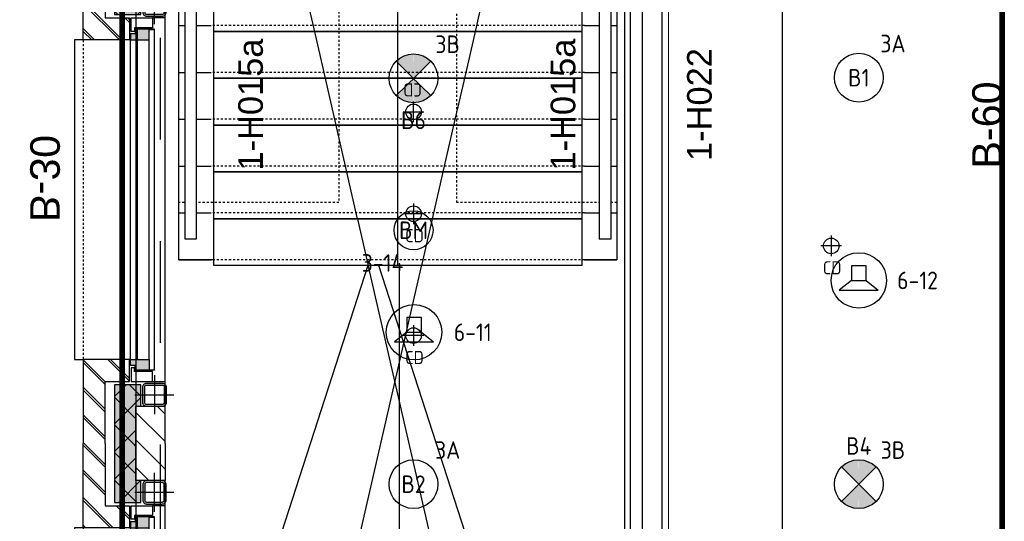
# Model space of a CAD drawing. Header units: millimetres. Extents: x -38031 to 110605, y -30229 to 92226.
# Tile 226 of 256: x 73534 to 78581, y 36752 to 39323. Entities that reach past the tile are written whole.
import ezdxf
from ezdxf.enums import TextEntityAlignment as Align

# ---------------------------------------------------------------- set-up
doc = ezdxf.new("R2010")
doc.units = ezdxf.units.MM
doc.header["$LTSCALE"] = 50
doc.set_wipeout_variables(frame=1)
for name, pattern in [('HIDDEN', [9.525, 6.35, -3.175]), ('HIDDEN2', [4.7625, 3.175, -1.5875]), ('STYLE_01', [0.41664, 0.20828, -0.20836]), ('STYLE_07', [1.875, 0.625, -0.20828, 0.625, -0.20836, 0.06943, -0.13893])]:
    doc.linetypes.add(name, pattern=pattern)
for name, color, linetype in [('AB$1A---_ATTRIB025', 8, 'Continuous'), ('AL$1A---_ALGEMEEN', 8, 'Continuous'), ('AL------_MAATV', 200, 'Continuous'), ('AL------_SPARING', 2, 'Continuous'), ('AM$1A---_ARCERING', 8, 'Continuous'), ('AT$1A---_TEKST025', 8, 'Continuous'), ('AT$1A---_TEKST100', 8, 'Continuous'), ('BOUWKUNDIG', 8, 'Continuous'), ('brandscheiding', 5, 'HIDDEN'), ('EB6421--_ATTRIB', 2, 'Continuous'), ('EB6511--_ATTRIB', 2, 'Continuous'), ('EL6311--', 3, 'Continuous'), ('el6311--nv', 7, 'Continuous'), ('EL6421--', 3, 'Continuous'), ('EL6511--', 3, 'Continuous')]:
    doc.layers.add(name, color=color, linetype=linetype)
doc.layers.add('stramien', color=1, linetype='Continuous', lineweight=15)
doc.styles.add('Arial', font='ARIAL.TTF')
doc.styles.add('BURO-018', font='iso.shx', dxfattribs={"height": 90})
doc.styles.add('NORATT', font='isocp.shx')
doc.dimstyles.new('VyA', dxfattribs={"dimtxt": 2.272868, "dimasz": 2.120801, "dimexe": 1.5, "dimexo": 1.59, "dimgap": 0.5, "dimtad": 1, "dimdec": 0, "dimzin": 11, "dimtxsty": 'Arial', "dimblk": 'VW_SLASH', "dimcen": 0, "dimdle": 1, "dimazin": 0, "dimtfac": 0.8, "dimtdec": 0, "dimtix": 1, "dimtmove": 0, "dimatfit": 0, "dimldrblk": 'VW_FILLEDARROW', "dimfxl": 0, "dimfrac": 2, "dimtolj": 1, "dimtzin": 11, "dimarcsym": 0})
pattern_1 = [(135, (0, 0), (70.7107, 70.7107), []), (45, (299.34, -299.34), (70.7107, -70.7107), [])]
pattern_2 = [(45, (0, 0), (70.7107, -70.7107), []), (45, (7.07, -7.07), (70.7107, -70.7107), [])]
pattern_3 = [(45, (0, 0), (70.7107, -70.7107), [])]

# ---------------------------------------------------------------- blocks, each defined once
blk = doc.blocks.new('E00497')
at = {"color": 0}
for p, q in [((0, 0.75), (1, 2)), ((1, -2), (1, 2)), ((0, 0.75), (-1.5, 0.75)), ((0, -0.75), (0, 0.75)), ((-1.5, -0.75), (0, -0.75)), ((0, -0.75), (1, -2))]:
    blk.add_line(p, q, dxfattribs=at)
blk.add_line((-1.5, 0.75), (-1.5, -0.75))
blk.add_circle((0, 0), 2.84, dxfattribs=at)
at = {"color": 0, "linetype": 'Continuous', "style": 'BURO-018'}
blk.add_attdef('E_TEXT1', text='', height=1.8, dxfattribs=at).set_placement((0, 4.5), align=Align.MIDDLE)
at = {"color": 0, "linetype": 'Continuous', "style": 'BURO-018', "flags": 1}
blk.add_attdef('E_MATCODE', text='', height=1.8, dxfattribs=at).set_placement((0, 0), align=Align.MIDDLE)
blk = doc.blocks.new('Centraaldoos')
at = {"color": 1, "linetype": 'Continuous'}
for p, q in [((0, -2), (0, 2)), ((-2, 0), (2, 0))]:
    blk.add_line(p, q, dxfattribs=at)
at = {"color": 0, "linetype": 'Continuous'}
blk.add_circle((0, 0), 1.5, dxfattribs=at)
at = {"color": 0, "linetype": 'Continuous', "style": 'BURO-018'}
blk.add_attdef('AL_POSNR', text='', height=1.8, dxfattribs=at).set_placement((0, 3), align=Align.CENTER)
at = {"color": 0, "linetype": 'Continuous', "style": 'BURO-018', "flags": 1}
blk.add_attdef('AL_OMS', (0, 0), '', height=1.8, dxfattribs=at)
at = {"layer": 'AL------_MAATV', "style": 'BURO-018'}
blk.add_text('CD', height=2.531, rotation=180, dxfattribs=at).set_placement((1.61, 5.48))
blk = doc.blocks.new('E00018')
at = {"color": 0, "linetype": 'Continuous'}
for p, q in [((-1.77, -1.77), (1.77, 1.77)), ((1.77, -1.77), (-1.77, 1.77))]:
    blk.add_line(p, q, dxfattribs=at)
at = {"color": 0, "linetype": 'Continuous', "const_width": 2.5}
for points in [[(-0.88, 0.88, -0.198912), (0, 1.25, -0.198912), (0.88, 0.88, -1)], [(-0.88, -0.88, 0.198912), (0, -1.25, 0.198912), (0.88, -0.88, 1)]]:
    blk.add_lwpolyline(points, format="xyb", dxfattribs=at)
blk = doc.blocks.new('1115B3A-NO1')
at = {"color": 0, "linetype": 'Continuous'}
blk.add_circle((0, 0), 2.5, dxfattribs=at)
at = {"color": 0, "zscale": 100}
blk.add_blockref('E00018', (0, 0), dxfattribs=at)
at = {"color": 0, "linetype": 'Continuous', "style": 'BURO-018'}
for tag, p in [('E_GKAST', (0, 8)), ('E_GROEP', (0, 5)), ('E_SGROEP', (4.5, 5)), ('E_ARMCODE', (0, 0)), ('E_SLET', (4.5, -1))]:
    blk.add_attdef(tag, text='', height=1.8, dxfattribs=at).set_placement(p, align=Align.MIDDLE)
blk = doc.blocks.new('E00123')
at = {"color": 0, "linetype": 'Continuous'}
blk.add_circle((0, 0), 2, dxfattribs=at)
at = {"color": 0, "linetype": 'Continuous', "style": 'BURO-018'}
for tag, p in [('E_TEXT1', (0, 4.5)), ('E_TEXT2', (0, 0))]:
    blk.add_attdef(tag, text='', height=1.8, dxfattribs=at).set_placement(p, align=Align.MIDDLE)
at = {"color": 0, "linetype": 'Continuous', "style": 'BURO-018', "flags": 1}
blk.add_attdef('E_MATCODE', (0, 0), '', height=1.8, dxfattribs=at)
blk = doc.blocks.new('1115B3A')
at = {"color": 0, "linetype": 'Continuous'}
blk.add_circle((0, 0), 2.5, dxfattribs=at)
at = {"color": 0, "linetype": 'Continuous', "style": 'BURO-018'}
for tag, p in [('E_GKAST', (0, 8)), ('E_GROEP', (0, 5)), ('E_SGROEP', (4.5, 5)), ('E_ARMCODE', (0, 0)), ('E_SLET', (4.5, -1))]:
    blk.add_attdef(tag, text='', height=1.8, dxfattribs=at).set_placement(p, align=Align.MIDDLE)
blk = doc.blocks.new('Group-59')
at = {"layer": 'AL$1A---_ALGEMEEN', "color": 0}
for p, q in [((17499, 849), (13309, 13801)), ((17499, 13801), (13309, 849))]:
    blk.add_line(p, q, dxfattribs=at)
blk.add_lwpolyline([(13309, 13801), (17499, 13801), (17499, 849), (13309, 849)], close=True, dxfattribs=at)
blk = doc.blocks.new('VW_SLASH')
at = {"layer": 'AL$1A---_ALGEMEEN', "color": 0, "linetype": 'ByBlock', "lineweight": -2}
blk.add_line((0, 0), (-1, 0), dxfattribs=at)
at = {"layer": 'AL$1A---_ALGEMEEN', "color": 0, "linetype": 'ByBlock', "lineweight": 5}
blk.add_line((0.5, 0.5), (-0.5, -0.5), dxfattribs=at)
blk = doc.blocks.new('*D1049')
at = {"layer": 'AL$1A---_ALGEMEEN', "color": 0, "lineweight": -2}
for p, q in [((16146.4, 13801), (15537.5, 13801)), ((15539, 851.1), (15539, 13798.9)), ((16086.4, 849), (15537.5, 849))]:
    blk.add_line(p, q, dxfattribs=at)
at = {"layer": 'AL$1A---_ALGEMEEN', "color": 0, "lineweight": -2, "xscale": 2.12080078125, "yscale": 2.12080078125, "zscale": 2.12080078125}
for p, rotation in [((15539, 13801), 90), ((15539, 849), 270)]:
    blk.add_blockref('VW_SLASH', p, dxfattribs=dict(at, rotation=rotation))
at = {"layer": 'AT$1A---_TEKST025', "insert": (15512.8, 7325), "char_height": 2.27, "attachment_point": 5, "rotation": 90, "style": 'Arial'}
blk.add_mtext('\\A1;647600', dxfattribs=at)
blk = doc.blocks.new('VW_FILLEDARROW')
at = {"layer": 'AL$1A---_ALGEMEEN', "color": 0, "lineweight": -2}
blk.add_solid([(0, 0), (0.5, 0.5), (0.5, -0.5)], dxfattribs=at)
blk = doc.blocks.new('24-trap-school-trede')
at = {"color": 0}
blk.add_wipeout([(-942.5, 240), (942.5, 240), (942.5, 0), (-942.5, 0)], dxfattribs=at).dxf.layer = 'AL$1A---_ALGEMEEN'
at = {"layer": 'AL$1A---_ALGEMEEN', "color": 0}
for p, q in [((-1122.5, 30), (-957.5, 30)), ((957.5, 30), (1122.5, 30))]:
    blk.add_line(p, q, dxfattribs=at)
at = {"layer": 'AL$1A---_ALGEMEEN', "color": 0, "linetype": 'STYLE_01'}
blk.add_line((957.5, 30), (-957.5, 30), dxfattribs=at)
at = {"layer": 'AL$1A---_ALGEMEEN', "color": 0}
blk.add_lwpolyline([(-942.5, 240), (942.5, 240), (942.5, 0), (-942.5, 0)], close=True, dxfattribs=at)
blk = doc.blocks.new('Group-86')
at = {"color": 0}
blk.add_wipeout([(17989, 14077), (20234, 14077), (20234, 9517), (17989, 9517)], dxfattribs=at).dxf.layer = 'AL$1A---_ALGEMEEN'
at = {"layer": 'AL$1A---_ALGEMEEN', "color": 0}
blk.add_lwpolyline([(17989, 14077), (20234, 14077), (20234, 9517), (17989, 9517)], close=True, dxfattribs=at)
blk.add_blockref('24-trap-school-trede', (19111.5, 9487), dxfattribs=at)
blk.add_blockref('24-trap-school-trede', (19111.5, 9727), dxfattribs=at)
blk.add_blockref('24-trap-school-trede', (19111.5, 9967), dxfattribs=at)
blk.add_blockref('24-trap-school-trede', (19111.5, 10207), dxfattribs=at)
blk.add_blockref('24-trap-school-trede', (19111.5, 10447), dxfattribs=at)
blk.add_blockref('24-trap-school-trede', (19111.5, 10687), dxfattribs=at)
blk.add_blockref('24-trap-school-trede', (19111.5, 10927), dxfattribs=at)
blk.add_blockref('24-trap-school-trede', (19111.5, 11167), dxfattribs=at)
blk.add_blockref('24-trap-school-trede', (19111.5, 11407), dxfattribs=at)
blk.add_blockref('24-trap-school-trede', (19111.5, 11647), dxfattribs=at)
blk.add_blockref('24-trap-school-trede', (19111.5, 11887), dxfattribs=at)
blk.add_blockref('24-trap-school-trede', (19111.5, 12127), dxfattribs=at)
blk.add_blockref('24-trap-school-trede', (19111.5, 12367), dxfattribs=at)
blk.add_blockref('24-trap-school-trede', (19111.5, 12607), dxfattribs=at)
blk.add_blockref('24-trap-school-trede', (19111.5, 12847), dxfattribs=at)
blk.add_blockref('24-trap-school-trede', (19111.5, 13087), dxfattribs=at)
blk.add_blockref('24-trap-school-trede', (19111.5, 13327), dxfattribs=at)
blk.add_blockref('24-trap-school-trede', (19111.5, 13567), dxfattribs=at)
blk.add_blockref('24-trap-school-trede', (19111.5, 13807), dxfattribs=at)
blk.add_line((19111.5, 9487), (19111.5, 13807), dxfattribs=at)
at = {"layer": 'AL$1A---_ALGEMEEN', "color": 0, "linetype": 'STYLE_01'}
for points in [[(17989, 13977), (18809, 13977), (18809, 9809.7), (17989, 9809.7)], [(19414, 13977), (20234, 13977), (20234, 9809.7), (19414, 9809.7)]]:
    blk.add_lwpolyline(points, close=True, dxfattribs=at)
at = {"layer": 'AL$1A---_ALGEMEEN', "color": 0}
blk.add_solid([(19111.5, 13807), (19138.3, 13707), (19084.7, 13707)], dxfattribs=at)
at = {"color": 0}
for points in [[(18019, 9624), (18079, 9624), (18079, 13985), (18019, 13985)], [(20204, 9624), (20204, 13985), (20144, 13985), (20144, 9624)]]:
    blk.add_wipeout(points, dxfattribs=at).dxf.layer = 'AL$1A---_ALGEMEEN'
at = {"layer": 'AL$1A---_ALGEMEEN', "color": 0}
for points in [[(18019, 9624), (18079, 9624), (18079, 13985), (18019, 13985)], [(20204, 9624), (20204, 13985), (20144, 13985), (20144, 9624)]]:
    blk.add_lwpolyline(points, close=True, dxfattribs=at)
blk = doc.blocks.new('Group-87')
at = {"layer": 'AL$1A---_ALGEMEEN', "color": 0}
blk.add_blockref('Group-86', (0, 0), dxfattribs=at)
for p, q in [((17919, 14020), (20274, 3755)), ((17919, 3755), (20274, 14020))]:
    blk.add_line(p, q, dxfattribs=at)
blk.add_lwpolyline([(17919, 14047), (20274, 14047), (20274, 3755), (17919, 3755)], close=True, dxfattribs=at)
blk = doc.blocks.new('txt-brandw.60')
at = {"color": 0}
blk.add_wipeout([(-223.5, -118.5), (223.5, -118.5), (223.5, 124.9), (-223.5, 124.9)], dxfattribs=at).dxf.layer = 'AL$1A---_ALGEMEEN'
at = {"layer": 'AT$1A---_TEKST100', "insert": (0, -112.2), "char_height": 151.525, "attachment_point": 8, "line_spacing_factor": 0.967741, "style": 'Arial'}
blk.add_mtext('{\\C256;\\lB-60}', dxfattribs=at)
blk = doc.blocks.new('32x_hout-mk 870-p')
at = {"layer": 'AL$1A---_ALGEMEEN', "color": 0, "rotation": 90}
blk.add_blockref('txt-brandw.60', (-127.2, 2606.6), dxfattribs=at)
blk = doc.blocks.new('hekmerk')
at = {"layer": 'AL$1A---_ALGEMEEN', "color": 0, "style": 'Arial'}
blk.add_attdef('stramiennummer', text='', height=126.3, dxfattribs=at).set_placement((0, 0), align=Align.BOTTOM_CENTER)
blk = doc.blocks.new('txt- B-30')
at = {"color": 0}
blk.add_wipeout([(-223.5, -118.5), (223.5, -118.5), (223.5, 124.9), (-223.5, 124.9)], dxfattribs=at).dxf.layer = 'AL$1A---_ALGEMEEN'
at = {"layer": 'AT$1A---_TEKST100', "insert": (0, -112.2), "char_height": 151.525, "attachment_point": 8, "line_spacing_factor": 0.967741, "style": 'Arial'}
blk.add_mtext('{\\C256;\\lB-30}', dxfattribs=at)
blk = doc.blocks.new('st.k-120x120')
at = {"layer": 'AM$1A---_ARCERING', "linetype": 'Continuous', "lineweight": 0}
h = blk.add_hatch(color=256, dxfattribs=at)
edge = h.paths.add_edge_path()
edge.add_line((-40, -60), (40, -60))
edge.add_arc((40, -40), 20, 270, 360)
edge.add_line((60, -40), (60, 40))
edge.add_arc((40, 40), 20, 0, 90)
edge.add_line((40, 60), (-40, 60))
edge.add_arc((-40, 40), 20, 90, 180)
edge.add_line((-60, 40), (-60, -40))
edge.add_arc((-40, -40), 20, 180, 270)
edge = h.paths.add_edge_path(flags=16)
edge.add_line((-40, -50), (40, -50))
edge.add_arc((40, -40), 10, 270, 360)
edge.add_line((50, -40), (50, 40))
edge.add_arc((40, 40), 10, 0, 90)
edge.add_line((40, 50), (-40, 50))
edge.add_arc((-40, 40), 10, 90, 180)
edge.add_line((-50, 40), (-50, -40))
edge.add_arc((-40, -40), 10, 180, 270)
at = {"layer": 'AL$1A---_ALGEMEEN', "color": 0}
for p, q in [((0, 100), (0, -100)), ((-100, 0), (100, 0))]:
    blk.add_line(p, q, dxfattribs=at)
at = {"layer": 'AL$1A---_ALGEMEEN', "color": 0, "flags": 128}
blk.add_lwpolyline([(-40, -60), (40, -60, 0.414214), (60, -40), (60, 40, 0.414214), (40, 60), (-40, 60, 0.414214), (-60, 40), (-60, -40, 0.414214), (-40, -60, 0.414214)], format="xyb", dxfattribs=at)
blk.add_lwpolyline([(-40, -50), (40, -50, 0.414214), (50, -40), (50, 40, 0.414214), (40, 50), (-40, 50, 0.414214), (-50, 40), (-50, -40, 0.414214)], format="xyb", close=True, dxfattribs=at)
blk = doc.blocks.new('zijdetail kozijn midden')
at = {"color": 0}
blk.add_wipeout([(113, -117), (63, -117), (63, -25), (44, -25), (44, -7), (113, -7), (113, -25), (113, -57), (113, -71.9)], dxfattribs=at).dxf.layer = 'AL$1A---_ALGEMEEN'
at = {"layer": 'AM$1A---_ARCERING', "linetype": 'Continuous', "lineweight": 0}
blk.add_hatch(color=256, dxfattribs=at).paths.add_polyline_path([(54.2, -100), (54.2, -128), (56, -128), (56, -28), (31, -28), (31, -5), (0, -5), (0, -100), (22, -100)])
at = {"layer": 'AL$1A---_ALGEMEEN', "color": 0}
for points in [[(54.2, -100), (54.2, -128), (56, -128), (56, -28), (31, -28), (31, -5), (0, -5), (0, -100), (22, -100)], [(113, -117), (63, -117), (63, -25), (44, -25), (44, -7), (113, -7), (113, -25), (113, -57), (113, -71.9)]]:
    blk.add_lwpolyline(points, close=True, dxfattribs=at)
blk = doc.blocks.new('31x_alu-1e-mk125a-p')
at = {"layer": 'AM$1A---_ARCERING', "linetype": 'Continuous', "lineweight": 0}
for points in [[(-160, 1767), (-270, 1767), (-295, 1767), (-295, 1878.5), (-270, 1878.5), (-270, 2068.5), (-160, 2068.5)], [(-270, -241.5), (-295, -241.5), (-295, -130), (-270, -130), (-160, -130), (-160, -431.5), (-270, -431.5)]]:
    blk.add_hatch(color=256, dxfattribs=at).paths.add_polyline_path(points)
at = {"layer": 'AM$1A---_ARCERING', "linetype": 'Continuous', "lineweight": 5}
h = blk.add_hatch(dxfattribs=at)
h.set_pattern_fill('ISOLATIE', color=256, style=0, pattern_type=2)
h.set_pattern_definition(pattern_1)
h.paths.add_polyline_path([(-160, 1767), (-270, 1767), (-295, 1767), (-295, 1878.5), (-270, 1878.5), (-270, 2068.5), (-160, 2068.5)])
h = blk.add_hatch(dxfattribs=at)
h.set_pattern_fill('ISOLATIE', color=256, style=0, pattern_type=2)
h.set_pattern_definition(pattern_1)
h.paths.add_polyline_path([(-270, -241.5), (-295, -241.5), (-295, -130), (-270, -130), (-160, -130), (-160, -431.5), (-270, -431.5)])
at = {"layer": 'AL$1A---_ALGEMEEN', "color": 0}
for p, q in [((-160, 2068.5), (-160, 1767)), ((-420, -113), (-420, 1750)), ((-420, 1750), (-355, 1750)), ((-355, -113), (-420, -113)), ((-270, -431.5), (-270, -241.5))]:
    blk.add_line(p, q, dxfattribs=at)
at = {"layer": 'AL$1A---_ALGEMEEN', "color": 0, "flags": 128}
for points in [[(-160, 1767), (-270, 1767), (-295, 1767), (-295, 1878.5), (-270, 1878.5), (-270, 2068.5)], [(-270, -241.5), (-295, -241.5), (-295, -130), (-270, -130), (-160, -130), (-160, -431.5)]]:
    blk.add_lwpolyline(points, dxfattribs=at)
at = {"layer": 'AL$1A---_ALGEMEEN', "color": 0}
for points in [[(-276, 1705), (-276, 0), (-338, 0), (-338, 1705)], [(-243, 1637), (45, 1637), (45, 0), (-243, 0)]]:
    blk.add_lwpolyline(points, close=True, dxfattribs=at)
at = {"color": 0}
for points in [[(-270, 1878.5), (-270, 2068.5), (-420, 2068.5), (-420, 1878.5)], [(-238, 1637), (0, 1637), (0, 2068.5), (-113, 2068.5), (-113, 1750), (-238, 1750)], [(-238, 0), (0, 0), (0, -431.5), (-113, -431.5), (-113, -113), (-238, -113)], [(-270, -241.5), (-270, -431.5), (-420, -431.5), (-420, -241.5)]]:
    blk.add_wipeout(points, dxfattribs=at).dxf.layer = 'AL$1A---_ALGEMEEN'
at = {"layer": 'AM$1A---_ARCERING', "linetype": 'Continuous', "lineweight": 5}
h = blk.add_hatch(dxfattribs=at)
h.set_pattern_fill('KALKZANDSTEEN', color=256, style=0, pattern_type=2)
h.set_pattern_definition(pattern_3)
h.paths.add_polyline_path([(-270, 1878.5), (-270, 2068.5), (-420, 2068.5), (-420, 1878.5)])
h = blk.add_hatch(dxfattribs=at)
h.set_pattern_fill('BAKSTEEN', color=256, style=0, pattern_type=2)
h.set_pattern_definition(pattern_2)
h.paths.add_polyline_path([(-238, 1637), (0, 1637), (0, 2068.5), (-113, 2068.5), (-113, 1750), (-238, 1750)])
h = blk.add_hatch(dxfattribs=at)
h.set_pattern_fill('BAKSTEEN', color=256, style=0, pattern_type=2)
h.set_pattern_definition(pattern_2)
h.paths.add_polyline_path([(-238, 0), (0, 0), (0, -431.5), (-113, -431.5), (-113, -113), (-238, -113)])
h = blk.add_hatch(dxfattribs=at)
h.set_pattern_fill('KALKZANDSTEEN', color=256, style=0, pattern_type=2)
h.set_pattern_definition(pattern_3)
h.paths.add_polyline_path([(-270, -241.5), (-270, -431.5), (-420, -431.5), (-420, -241.5)])
at = {"layer": 'AL$1A---_ALGEMEEN', "color": 0}
for p, q in [((-270, 1878.5), (-270, 2068.5)), ((-270, -241.5), (-270, -431.5))]:
    blk.add_line(p, q, dxfattribs=at)
at = {"layer": 'AL$1A---_ALGEMEEN', "color": 0, "linetype": 'STYLE_01'}
blk.add_line((0, 1637), (0, 0), dxfattribs=at)
at = {"layer": 'AL$1A---_ALGEMEEN', "color": 0, "flags": 128}
for points in [[(-420, 2068.5), (-420, 1878.5), (-270, 1878.5)], [(-238, 1637), (0, 1637), (0, 2068.5)], [(-113, 2068.5), (-113, 1750), (-238, 1750), (-238, 1637)], [(-238, 0), (0, 0), (0, -431.5)], [(-113, -431.5), (-113, -113), (-238, -113), (-238, 0)], [(-420, -431.5), (-420, -241.5), (-270, -241.5)]]:
    blk.add_lwpolyline(points, dxfattribs=at)
at = {"layer": 'AL$1A---_ALGEMEEN', "color": 0, "xscale": -1, "rotation": 270}
blk.add_blockref('st.k-120x120', (-365, 1818.5), dxfattribs=at)
at = {"layer": 'AL$1A---_ALGEMEEN', "color": 0, "rotation": 270}
blk.add_blockref('st.k-120x120', (-365, -181.5), dxfattribs=at)
blk.add_blockref('zijdetail kozijn midden', (-238, 0), dxfattribs=at)
at = {"layer": 'AL$1A---_ALGEMEEN', "color": 0}
for p, q in [((-366, -54.2), (-366, 1691.2)), ((-243, 0), (-243, 1637))]:
    blk.add_line(p, q, dxfattribs=at)
at = {"layer": 'AL$1A---_ALGEMEEN', "color": 0, "xscale": -1, "rotation": 270}
blk.add_blockref('zijdetail kozijn midden', (-238, 1637), dxfattribs=at)
at = {"layer": 'AL$1A---_ALGEMEEN', "color": 0}
blk.add_line((-270, 2068.5), (-270, -431.5), dxfattribs=at)
blk = doc.blocks.new('Group-71')
at = {"layer": 'AL$1A---_ALGEMEEN', "color": 0, "linetype": 'STYLE_01'}
blk.add_lwpolyline([(-36501, 17324.992), (17499, 17324.992), (17499, -2675.008), (-36501, -2675.008)], close=True, dxfattribs=at)
at = {"layer": 'AL$1A---_ALGEMEEN', "color": 0}
blk.add_blockref('Group-59', (0, 0), dxfattribs=at)
dim = blk.add_linear_dim(base=(15539, 13800.992), p1=(16088.031, 848.992), p2=(16148.031, 13800.992), angle=90, dimstyle='VyA', override={"dimtxt": 2.272868, "dimgap": 25, "dimlfac": 50, "dimpost": '<>', "dimtxsty": 'Arial', "dimtmove": 2}, dxfattribs=at)
dim.commit()
dim.dimension.update_dxf_attribs({"geometry": '*D1049', "text_midpoint": (15512.84, 7324.992)})
blk = doc.blocks.new('200254 W 211 30-06-2008')
at = {"layer": 'AL$1A---_ALGEMEEN', "xscale": 0.01999999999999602, "yscale": 0.02000000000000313, "zscale": 0.02}
blk.add_blockref('Group-71', (20233.6, 3632.46), dxfattribs=at)
at = {"layer": 'stramien', "linetype": 'STYLE_07', "ltscale": 50}
blk.add_line((20571.95, 2695.43), (20571.95, 4240.03), dxfattribs=at)
at = {"layer": 'AL$1A---_ALGEMEEN', "xscale": 0.02, "yscale": 0.02, "zscale": 0.02}
for name, p in [('32x_hout-mk 870-p', (20606.45, 3739.47)), ('Group-87', (20161.97, 3587.45))]:
    blk.add_blockref(name, p, dxfattribs=at)
at = {"layer": 'AL$1A---_ALGEMEEN'}
ref = blk.add_blockref('hekmerk', (20577.13, 3793.7), dxfattribs=dict(at, xscale=0.02, yscale=0.02, zscale=0.02, rotation=90))
ref.add_attrib('stramiennummer', '1-H022', dxfattribs={"layer": 'AB$1A---_ATTRIB025', "height": 2.525, "rotation": 90, "style": 'Arial'}).set_placement((20577.13, 3793.7), align=Align.BOTTOM_CENTER)
at = {"layer": 'AL$1A---_ALGEMEEN', "xscale": -0.02, "yscale": 0.02, "zscale": 0.02, "rotation": 270}
blk.add_blockref('txt- B-30', (20508.72, 3786.12), dxfattribs=at)
at = {"layer": 'AL$1A---_ALGEMEEN'}
blk.add_lwpolyline([(20571.27, 3528.83), (20605.97, 3528.87), (20605.97, 3944.36), (20577.45, 3944.32), (20577.45, 3938.35), (20571.27, 3938.35), (20571.27, 3738.86), (20577.01, 3738.86), (20577.01, 3728.98), (20571.27, 3728.98)], close=True, dxfattribs=at)
at = {"layer": 'AL$1A---_ALGEMEEN', "xscale": -0.02, "yscale": 0.02, "zscale": 0.02}
blk.add_blockref('31x_alu-1e-mk125a-p', (20511.95, 3767.58), dxfattribs=at)
at = {"layer": 'AL$1A---_ALGEMEEN'}
ref = blk.add_blockref('hekmerk', (20531.12, 3793.7), dxfattribs=dict(at, xscale=0.02, yscale=0.02, zscale=0.02, rotation=90))
ref.add_attrib('stramiennummer', '1-H015a', dxfattribs={"layer": 'AB$1A---_ATTRIB025', "height": 2.525, "rotation": 90, "style": 'Arial'}).set_placement((20531.12, 3793.7), align=Align.BOTTOM_CENTER)
ref = blk.add_blockref('hekmerk', (20563.15, 3793.7), dxfattribs=dict(at, xscale=0.02, yscale=0.02, zscale=0.02, rotation=90))
ref.add_attrib('stramiennummer', '1-H015a', dxfattribs={"layer": 'AB$1A---_ATTRIB025', "height": 2.525, "rotation": 90, "style": 'Arial'}).set_placement((20563.15, 3793.7), align=Align.BOTTOM_CENTER)
blk.add_wipeout([(20568.05, 3867.15), (20569.25, 3867.15), (20569.25, 3738.95), (20568.05, 3738.95)]).dxf.layer = 'AL$1A---_ALGEMEEN'
blk.add_lwpolyline([(20568.05, 3867.15), (20569.25, 3867.15), (20569.25, 3738.95), (20568.05, 3738.95)], close=True, dxfattribs=at)
at = {"layer": 'AL$1A---_ALGEMEEN', "xscale": -0.02, "yscale": 0.02, "zscale": 0.02}
blk.add_blockref('31x_alu-1e-mk125a-p', (20511.95, 3717.58), dxfattribs=at)
at = {"layer": 'AL$1A---_ALGEMEEN', "linetype": 'STYLE_01'}
blk.add_lwpolyline([(20515.85, 3863.02), (20519.85, 3863.02), (20519.85, 3654.58), (20515.85, 3654.58)], close=True, dxfattribs=at)

msp = doc.modelspace()

# ---------------------------------------------------------------- block references
at = {"layer": 'BOUWKUNDIG', "xscale": 50, "yscale": 50, "zscale": 50}
msp.add_blockref('200254 W 211 30-06-2008', (-951737.5, -150797.3), dxfattribs=at)

# ---------------------------------------------------------------- next in the draw order: linework, layer by layer
at = {"layer": 'brandscheiding', "const_width": 30}
msp.add_lwpolyline([(74060, 46590), (78570, 46590), (78570, 25520), (74060, 25520), (74060, 46610)], dxfattribs=at)

# ---------------------------------------------------------------- next in the draw order: block references
at = {"layer": 'AL------_SPARING', "xscale": 26.66666666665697, "yscale": 26.66666666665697, "zscale": 26.66666666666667}
msp.add_blockref('Centraaldoos', (75552.9, 38850.5), dxfattribs=at)
at = {"layer": 'AL------_SPARING', "xscale": 26.66666666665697, "yscale": 26.66666666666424, "zscale": 26.66666666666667, "rotation": 180}
for p in [(75552.9, 38327.8), (77693.5, 38163.4), (75552.9, 37703.5)]:
    msp.add_blockref('Centraaldoos', p, dxfattribs=at)
at = {"layer": 'EL6311--'}
ref = msp.add_blockref('1115B3A', (77835, 39025.4), dxfattribs=dict(at, xscale=50, yscale=50, zscale=50))
ref.add_attrib('E_ARMCODE', 'B1', dxfattribs={"layer": '0', "color": 1, "linetype": 'Continuous', "height": 90, "style": 'BURO-018'}).set_placement((77835, 39025.4), align=Align.MIDDLE)
ref.add_attrib('E_GROEP', '3A', dxfattribs={"layer": '0', "color": 1, "linetype": 'Continuous', "height": 90, "style": 'BURO-018'}).set_placement((78010, 39200.4), align=Align.MIDDLE)
ref = msp.add_blockref('1115B3A', (75552.9, 36941.8), dxfattribs=dict(at, xscale=50, yscale=50, zscale=50))
ref.add_attrib('E_ARMCODE', 'B2', dxfattribs={"layer": '0', "color": 1, "linetype": 'Continuous', "height": 90, "style": 'BURO-018'}).set_placement((75552.9, 36941.8), align=Align.MIDDLE)
ref.add_attrib('E_GROEP', '3A', dxfattribs={"layer": '0', "color": 1, "linetype": 'Continuous', "height": 90, "style": 'BURO-018'}).set_placement((75727.9, 37116.8), align=Align.MIDDLE)
at = {"layer": 'el6311--nv'}
ref = msp.add_blockref('1115B3A-NO1', (75552.9, 39022), dxfattribs=dict(at, xscale=50, yscale=50, zscale=50))
ref.add_attrib('E_ARMCODE', 'B6', dxfattribs={"layer": '0', "color": 1, "linetype": 'Continuous', "height": 90, "style": 'BURO-018'}).set_placement((75552.9, 38807), align=Align.MIDDLE)
ref.add_attrib('E_GROEP', '3B', dxfattribs={"layer": '0', "color": 1, "linetype": 'Continuous', "height": 90, "style": 'BURO-018'}).set_placement((75727.9, 39197), align=Align.MIDDLE)
ref = msp.add_blockref('1115B3A-NO1', (77835, 36941.8), dxfattribs=dict(at, xscale=50, yscale=50, zscale=50))
ref.add_attrib('E_ARMCODE', 'B4', dxfattribs={"layer": '0', "color": 1, "linetype": 'Continuous', "height": 90, "style": 'BURO-018'}).set_placement((77835, 37137.8), align=Align.MIDDLE)
ref.add_attrib('E_GROEP', '3B', dxfattribs={"layer": '0', "color": 1, "linetype": 'Continuous', "height": 90, "style": 'BURO-018'}).set_placement((78010, 37116.8), align=Align.MIDDLE)
at = {"layer": 'EL6421--', "linetype": 'HIDDEN2'}
ref = msp.add_blockref('E00497', (77835, 37986.3), dxfattribs=dict(at, xscale=50, yscale=50, zscale=50, rotation=270))
ref.add_attrib('E_TEXT1', '6-12', dxfattribs={"layer": 'EB6421--_ATTRIB', "color": 1, "linetype": 'Continuous', "height": 90, "style": 'NORATT'}).set_placement((78136, 37986.3), align=Align.MIDDLE)
ref = msp.add_blockref('E00497', (75555.5, 37720.7), dxfattribs=dict(at, xscale=50, yscale=50, zscale=50, rotation=270))
ref.add_attrib('E_TEXT1', '6-11', dxfattribs={"layer": 'EB6421--_ATTRIB', "color": 1, "linetype": 'Continuous', "height": 90, "style": 'NORATT'}).set_placement((75856.5, 37720.7), align=Align.MIDDLE)
at = {"layer": 'EL6511--'}
ref = msp.add_blockref('E00123', (75552.9, 38243.4), dxfattribs=dict(at, xscale=50, yscale=50, zscale=50))
ref.add_attrib('E_TEXT2', 'BM', dxfattribs={"layer": 'EB6511--_ATTRIB', "color": 1, "linetype": 'Continuous', "height": 90, "style": 'BURO-018'}).set_placement((75552.9, 38243.4), align=Align.MIDDLE)
ref.add_attrib('E_TEXT1', '3-14', dxfattribs={"layer": 'EB6511--_ATTRIB', "color": 1, "linetype": 'Continuous', "height": 90, "style": 'BURO-018'}).set_placement((75394.1, 38076.1), align=Align.MIDDLE)

doc.saveas('drawing.dxf')
